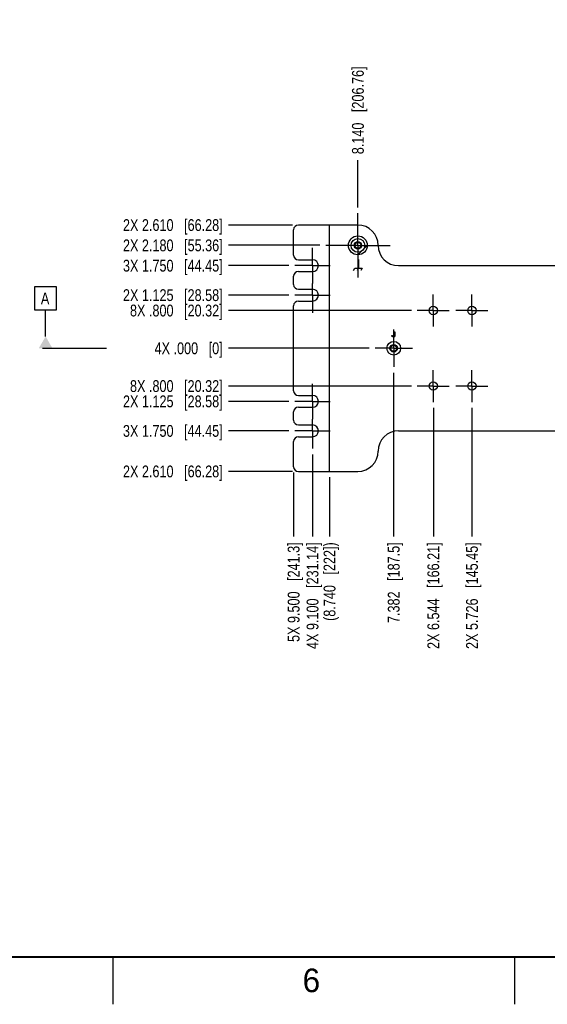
# Model space of a CAD drawing. Header units: inches. Extents: x 0 to 34, y 0 to 22.
# Tile 2 of 27: x 7.5 to 13.1, y 0 to 10.4. Entities that reach past the tile are written whole.
import ezdxf

# ---------------------------------------------------------------- set-up
doc = ezdxf.new("R2010")
doc.units = ezdxf.units.IN
doc.header["$LTSCALE"] = 1.87
doc.header["$MEASUREMENT"] = 0
doc.linetypes.add('CENTER', pattern=[0.6, 0.375, -0.075, 0.075, -0.075])
doc.layers.get('0').update_dxf_attribs({"linetype": 'CONTINUOUS'})
for name, color, linetype in [('01___PRT_ALL_DTM_PLN', 7, 'CONTINUOUS'), ('02___PRT_ALL_AXES', 7, 'CONTINUOUS'), ('03___PRT_ALL_CURVES', 7, 'CONTINUOUS'), ('DIMENSIONS', 7, 'CONTINUOUS')]:
    doc.layers.add(name, color=color, linetype=linetype)
doc.styles.get("Standard").update_dxf_attribs({"font": 'txt', "width": 0.8})
doc.styles.add('TEXTSTYLE_2', font='txt')
doc.dimstyles.new('DIMSTYLE_1', dxfattribs={"dimtxt": 0.125, "dimasz": 0.18, "dimexe": 0.125, "dimexo": 0.0625, "dimgap": 0.03125, "dimtad": 0, "dimtih": 1, "dimtoh": 1, "dimdec": 3, "dimlfac": 2, "dimzin": 4, "dimdsep": 46, "dimtxsty": 'STANDARD', "dimblk": '_FILLED', "dimblk1": '_FILLED', "dimblk2": '_FILLED', "dimcen": 0.09, "dimadec": 0, "dimazin": 0, "dimtp": 0.001, "dimtm": 0.001, "dimtfac": 1, "dimtdec": 3, "dimtofl": 0, "dimtmove": 0, "dimatfit": 3, "dimldrblk": '_FILLED', "dimfxl": 1, "dimtolj": 1, "dimtzin": 4, "dimarcsym": 0})

# ---------------------------------------------------------------- blocks, each defined once
blk = doc.blocks.new('*D0')
at = {"layer": 'DIMENSIONS', "color": 2, "linetype": 'CONTINUOUS'}
blk.add_line((10.408, 5.631), (10.408, 4.956), dxfattribs=at)
at = {"layer": 'DIMENSIONS', "color": 2, "linetype": 'CONTINUOUS', "insert": (10.346, 4.893), "char_height": 0.125, "width": 1.625, "attachment_point": 3, "rotation": 90, "line_spacing_factor": 0.9}
blk.add_mtext('5X 9.500{\\Ftxt.shx;\\W1.000000;\\H0.125000; }[241.3]', dxfattribs=at)
blk = doc.blocks.new('_FILLED')
at = {"color": 0, "linetype": 'BYBLOCK'}
blk.add_solid([(0, 0), (-1, 0.174), (-1, -0.174)], dxfattribs=at)
blk = doc.blocks.new('*D2')
at = {"layer": 'DIMENSIONS', "color": 2, "linetype": 'CONTINUOUS'}
blk.add_line((10.608, 5.823), (10.608, 4.956), dxfattribs=at)
at = {"layer": 'DIMENSIONS', "color": 2, "linetype": 'CONTINUOUS', "insert": (10.546, 4.893), "char_height": 0.125, "width": 1.725, "attachment_point": 3, "rotation": 90, "line_spacing_factor": 0.9}
blk.add_mtext('4X 9.100{\\Ftxt.shx;\\W1.000000;\\H0.125000; }[231.14]', dxfattribs=at)
blk = doc.blocks.new('*D3')
at = {"layer": 'DIMENSIONS', "color": 2, "linetype": 'CONTINUOUS'}
blk.add_line((10.788, 5.581), (10.788, 4.956), dxfattribs=at)
at = {"layer": 'DIMENSIONS', "color": 2, "linetype": 'CONTINUOUS', "insert": (10.726, 4.893), "char_height": 0.125, "width": 1.325, "attachment_point": 3, "rotation": 90, "line_spacing_factor": 0.9}
blk.add_mtext('(8.740{\\Ftxt.shx;\\W1.000000;\\H0.125000; }[222])', dxfattribs=at)
blk = doc.blocks.new('*D4')
at = {"layer": 'DIMENSIONS', "color": 2, "linetype": 'CONTINUOUS'}
blk.add_line((11.887, 6.316), (11.887, 4.956), dxfattribs=at)
at = {"layer": 'DIMENSIONS', "color": 2, "linetype": 'CONTINUOUS', "insert": (11.824, 4.893), "char_height": 0.125, "width": 1.725, "attachment_point": 3, "rotation": 90, "line_spacing_factor": 0.9}
blk.add_mtext('2X 6.544{\\Ftxt.shx;\\W1.000000;\\H0.125000; }[166.21]', dxfattribs=at)
blk = doc.blocks.new('*D5')
at = {"layer": 'DIMENSIONS', "color": 2, "linetype": 'CONTINUOUS'}
blk.add_line((12.295, 6.316), (12.295, 4.956), dxfattribs=at)
at = {"layer": 'DIMENSIONS', "color": 2, "linetype": 'CONTINUOUS', "insert": (12.233, 4.893), "char_height": 0.125, "width": 1.725, "attachment_point": 3, "rotation": 90, "line_spacing_factor": 0.9}
blk.add_mtext('2X 5.726{\\Ftxt.shx;\\W1.000000;\\H0.125000; }[145.45]', dxfattribs=at)
blk = doc.blocks.new('*D24')
at = {"layer": 'DIMENSIONS', "color": 2, "linetype": 'CONTINUOUS'}
blk.add_line((11.467, 6.688), (11.467, 4.956), dxfattribs=at)
at = {"layer": 'DIMENSIONS', "color": 2, "linetype": 'CONTINUOUS', "insert": (11.405, 4.893), "char_height": 0.125, "width": 1.325, "attachment_point": 3, "rotation": 90, "line_spacing_factor": 0.9}
blk.add_mtext('7.382{\\Ftxt.shx;\\W1.000000;\\H0.125000; }[187.5]', dxfattribs=at)
blk = doc.blocks.new('*D34')
at = {"layer": 'DIMENSIONS', "color": 2, "linetype": 'CONTINUOUS'}
blk.add_line((11.088, 8.44), (11.088, 8.94), dxfattribs=at)
at = {"layer": 'DIMENSIONS', "color": 2, "linetype": 'CONTINUOUS', "insert": (11.026, 9.003), "char_height": 0.125, "width": 1.425, "attachment_point": 1, "rotation": 90, "line_spacing_factor": 0.9}
blk.add_mtext('8.140{\\Ftxt.shx;\\W1.000000;\\H0.125000; }[206.76]', dxfattribs=at)
blk = doc.blocks.new('*D36')
at = {"layer": 'DIMENSIONS', "color": 2, "linetype": 'CONTINUOUS'}
blk.add_line((11.655, 7.348), (9.721, 7.348), dxfattribs=at)
at = {"layer": 'DIMENSIONS', "color": 2, "linetype": 'CONTINUOUS', "insert": (9.658, 7.41), "char_height": 0.125, "width": 1.525, "attachment_point": 3, "line_spacing_factor": 0.9}
blk.add_mtext('8X .800{\\Ftxt.shx;\\W1.000000;\\H0.125000; }[20.32]', dxfattribs=at)
blk = doc.blocks.new('*D37')
at = {"layer": 'DIMENSIONS', "color": 2, "linetype": 'CONTINUOUS'}
blk.add_line((11.207, 6.948), (9.721, 6.948), dxfattribs=at)
at = {"layer": 'DIMENSIONS', "color": 2, "linetype": 'CONTINUOUS', "insert": (9.658, 7.01), "char_height": 0.125, "width": 1.125, "attachment_point": 3, "line_spacing_factor": 0.9}
blk.add_mtext('4X .000{\\Ftxt.shx;\\W1.000000;\\H0.125000; }[0]', dxfattribs=at)
blk = doc.blocks.new('*D38')
at = {"layer": 'DIMENSIONS', "color": 2, "linetype": 'CONTINUOUS'}
blk.add_line((11.655, 6.548), (9.721, 6.548), dxfattribs=at)
at = {"layer": 'DIMENSIONS', "color": 2, "linetype": 'CONTINUOUS', "insert": (9.658, 6.61), "char_height": 0.125, "width": 1.525, "attachment_point": 3, "line_spacing_factor": 0.9}
blk.add_mtext('8X .800{\\Ftxt.shx;\\W1.000000;\\H0.125000; }[20.32]', dxfattribs=at)
blk = doc.blocks.new('*D39')
at = {"layer": 'DIMENSIONS', "color": 2, "linetype": 'CONTINUOUS'}
blk.add_line((10.358, 6.385), (9.721, 6.385), dxfattribs=at)
at = {"layer": 'DIMENSIONS', "color": 2, "linetype": 'CONTINUOUS', "insert": (9.658, 6.448), "char_height": 0.125, "width": 1.625, "attachment_point": 3, "line_spacing_factor": 0.9}
blk.add_mtext('2X 1.125{\\Ftxt.shx;\\W1.000000;\\H0.125000; }[28.58]', dxfattribs=at)
blk = doc.blocks.new('*D40')
at = {"layer": 'DIMENSIONS', "color": 2, "linetype": 'CONTINUOUS'}
blk.add_line((10.358, 6.073), (9.721, 6.073), dxfattribs=at)
at = {"layer": 'DIMENSIONS', "color": 2, "linetype": 'CONTINUOUS', "insert": (9.658, 6.135), "char_height": 0.125, "width": 1.625, "attachment_point": 3, "line_spacing_factor": 0.9}
blk.add_mtext('3X 1.750{\\Ftxt.shx;\\W1.000000;\\H0.125000; }[44.45]', dxfattribs=at)
blk = doc.blocks.new('*D41')
at = {"layer": 'DIMENSIONS', "color": 2, "linetype": 'CONTINUOUS'}
blk.add_line((10.396, 5.643), (9.721, 5.643), dxfattribs=at)
at = {"layer": 'DIMENSIONS', "color": 2, "linetype": 'CONTINUOUS', "insert": (9.658, 5.706), "char_height": 0.125, "width": 1.625, "attachment_point": 3, "line_spacing_factor": 0.9}
blk.add_mtext('2X 2.610{\\Ftxt.shx;\\W1.000000;\\H0.125000; }[66.28]', dxfattribs=at)
blk = doc.blocks.new('*D42')
at = {"layer": 'DIMENSIONS', "color": 2, "linetype": 'CONTINUOUS'}
blk.add_line((10.358, 7.51), (9.721, 7.51), dxfattribs=at)
at = {"layer": 'DIMENSIONS', "color": 2, "linetype": 'CONTINUOUS', "insert": (9.658, 7.573), "char_height": 0.125, "width": 1.625, "attachment_point": 3, "line_spacing_factor": 0.9}
blk.add_mtext('2X 1.125{\\Ftxt.shx;\\W1.000000;\\H0.125000; }[28.58]', dxfattribs=at)
blk = doc.blocks.new('*D43')
at = {"layer": 'DIMENSIONS', "color": 2, "linetype": 'CONTINUOUS'}
blk.add_line((10.358, 7.823), (9.721, 7.823), dxfattribs=at)
at = {"layer": 'DIMENSIONS', "color": 2, "linetype": 'CONTINUOUS', "insert": (9.658, 7.885), "char_height": 0.125, "width": 1.625, "attachment_point": 3, "line_spacing_factor": 0.9}
blk.add_mtext('3X 1.750{\\Ftxt.shx;\\W1.000000;\\H0.125000; }[44.45]', dxfattribs=at)
blk = doc.blocks.new('*D44')
at = {"layer": 'DIMENSIONS', "color": 2, "linetype": 'CONTINUOUS'}
blk.add_line((10.396, 8.253), (9.721, 8.253), dxfattribs=at)
at = {"layer": 'DIMENSIONS', "color": 2, "linetype": 'CONTINUOUS', "insert": (9.658, 8.315), "char_height": 0.125, "width": 1.625, "attachment_point": 3, "line_spacing_factor": 0.9}
blk.add_mtext('2X 2.610{\\Ftxt.shx;\\W1.000000;\\H0.125000; }[66.28]', dxfattribs=at)
blk = doc.blocks.new('*D45')
at = {"layer": 'DIMENSIONS', "color": 2, "linetype": 'CONTINUOUS'}
blk.add_line((10.686, 8.038), (9.721, 8.038), dxfattribs=at)
at = {"layer": 'DIMENSIONS', "color": 2, "linetype": 'CONTINUOUS', "insert": (9.658, 8.1), "char_height": 0.125, "width": 1.625, "attachment_point": 3, "line_spacing_factor": 0.9}
blk.add_mtext('2X 2.180{\\Ftxt.shx;\\W1.000000;\\H0.125000; }[55.36]', dxfattribs=at)

msp = doc.modelspace()

# ---------------------------------------------------------------- linework, layer by layer
at = {"color": 3, "linetype": 'CONTINUOUS'}
for p, q in [((10.83847, 8.25262), (10.45847, 8.25262)), ((10.78847, 5.64312), (10.78847, 8.25262)), ((10.40847, 7.93537), (10.40847, 8.20262)), ((10.45847, 7.88537), (10.60847, 7.88537)), ((10.45847, 7.76037), (10.60847, 7.76037)), ((10.40847, 7.62287), (10.40847, 7.71037)), ((10.45847, 7.57287), (10.60847, 7.57287)), ((10.45847, 7.44787), (10.60847, 7.44787)), ((10.40847, 6.49787), (10.40847, 7.39787)), ((10.45847, 6.44787), (10.60847, 6.44787)), ((10.40847, 6.18537), (10.40847, 6.27287)), ((10.45847, 6.32287), (10.60847, 6.32287)), ((10.45847, 6.13537), (10.60847, 6.13537)), ((10.40847, 5.69312), (10.40847, 5.96037)), ((10.45847, 6.01037), (10.60847, 6.01037)), ((10.45847, 5.64312), (10.83847, 5.64312))]:
    msp.add_line(p, q, dxfattribs=at)
at = {"color": 40, "linetype": 'CONTINUOUS'}
for p, q in [((11.09472, 7.88762), (11.09472, 7.79778)), ((11.04315, 7.77174), (11.05565, 7.79778)), ((11.05565, 7.79778), (11.13378, 7.79778)), ((11.09472, 7.79778), (11.08222, 7.77174)), ((11.13378, 7.79778), (11.12128, 7.77174)), ((11.4731, 7.08321), (11.4731, 7.12079)), ((11.4731, 7.12079), (11.4806, 7.12079)), ((11.4806, 7.12079), (11.4806, 7.08118)), ((11.44819, 7.08133), (11.45615, 7.08133))]:
    msp.add_line(p, q, dxfattribs=at)
at = {"color": 2, "linetype": 'CONTINUOUS'}
for p, q in [((8.50002, 0), (8.50002, 0.5)), ((12.75002, 0), (12.75002, 0.5))]:
    msp.add_line(p, q, dxfattribs=at)
at = {"color": 7, "linetype": 'CONTINUOUS', "const_width": 0.02}
msp.add_lwpolyline([(0.50002, 0.5), (33.50002, 0.5)], dxfattribs=at)
at = {"color": 3, "linetype": 'CONTINUOUS'}
msp.add_circle((11.08847, 8.03762), 0.0725, dxfattribs=at)
at = {"color": 7, "linetype": 'CONTINUOUS'}
for centre, radius in [((11.08847, 8.03762), 0.03937), ((11.08847, 8.03762), 0.03191), ((11.46747, 6.94787), 0.03937), ((11.46747, 6.94787), 0.03191)]:
    msp.add_circle(centre, radius, dxfattribs=at)
at = {"color": 3, "linetype": 'CONTINUOUS'}
for centre, start, end in [((10.45847, 8.20262), 90, 180), ((10.45847, 7.93537), 180, 270), ((10.45847, 7.71037), 90, 180), ((10.45847, 7.62287), 180, 270), ((10.45847, 7.39787), 90, 180), ((10.45847, 6.49787), 180, 270), ((10.45847, 6.27287), 90, 180), ((10.45847, 6.18537), 180, 270), ((10.45847, 5.96037), 90, 180), ((10.45847, 5.69312), 180, 270)]:
    msp.add_arc(centre, 0.05, start, end, dxfattribs=at)
at = {"color": 40, "linetype": 'CONTINUOUS'}
for points in [[(11.45089, 7.07143), (11.44886, 7.07418), (11.44819, 7.07791), (11.44819, 7.08133)], [(11.4638, 7.0658), (11.4591, 7.0658), (11.45373, 7.06769), (11.45089, 7.07143)], [(11.45615, 7.08133), (11.45623, 7.07931), (11.45624, 7.07709), (11.45735, 7.0754)], [(11.45735, 7.0754), (11.45872, 7.07322), (11.46175, 7.0721), (11.46432, 7.0721)], [(11.4806, 7.08118), (11.4806, 7.07358), (11.47139, 7.0658), (11.4638, 7.0658)], [(11.46432, 7.0721), (11.46713, 7.0721), (11.47035, 7.07354), (11.47183, 7.07592)], [(11.47183, 7.07592), (11.47307, 7.07805), (11.4731, 7.08074), (11.4731, 7.08321)]]:
    msp.add_open_spline(points, degree=3, dxfattribs=at)
at = {"layer": '01___PRT_ALL_DTM_PLN', "color": 2, "linetype": 'CONTINUOUS'}
for p, q in [((7.67122, 7.35071), (7.67122, 7.60071)), ((7.67122, 7.60071), (7.89622, 7.60071)), ((7.89622, 7.60071), (7.89622, 7.35071)), ((7.89622, 7.35071), (7.67122, 7.35071)), ((7.78372, 7.07287), (7.78372, 7.35071)), ((7.74946, 6.94787), (8.42787, 6.94787))]:
    msp.add_line(p, q, dxfattribs=at)
msp.add_solid([(7.85589, 6.94787), (7.71155, 6.94787), (7.78372, 7.07287)], dxfattribs=at)
at = {"layer": '02___PRT_ALL_AXES', "color": 7, "linetype": 'CENTER'}
for p, q in [((11.08847, 8.03762), (11.08847, 8.37762)), ((11.08847, 8.03762), (10.74847, 8.03762)), ((11.08847, 8.03762), (11.08847, 7.69762)), ((11.08847, 8.03762), (11.42847, 8.03762)), ((10.60847, 7.82287), (10.60847, 8.01037)), ((10.60847, 7.82287), (10.42097, 7.82287)), ((10.60847, 7.82287), (10.60847, 7.63537)), ((10.60847, 7.82287), (10.79597, 7.82287)), ((10.60847, 7.51037), (10.60847, 7.63537)), ((10.60847, 7.51037), (10.42097, 7.51037)), ((10.60847, 7.51037), (10.60847, 7.32287)), ((10.60847, 7.51037), (10.79597, 7.51037)), ((11.88657, 7.34787), (11.88657, 7.51716)), ((12.29537, 7.34787), (12.29537, 7.51716)), ((11.88657, 7.34787), (11.71728, 7.34787)), ((11.88657, 7.34787), (11.88657, 7.17858)), ((11.88657, 7.34787), (12.05586, 7.34787)), ((12.29537, 7.34787), (12.12608, 7.34787)), ((12.29537, 7.34787), (12.29537, 7.17858)), ((12.29537, 7.34787), (12.46466, 7.34787)), ((11.46747, 6.94787), (11.46747, 7.14537)), ((11.46747, 6.94787), (11.26997, 6.94787)), ((11.46747, 6.94787), (11.46747, 6.75037)), ((11.46747, 6.94787), (11.66497, 6.94787)), ((11.88657, 6.54787), (11.88657, 6.71716)), ((12.29537, 6.54787), (12.29537, 6.71716)), ((10.60847, 6.38537), (10.60847, 6.57287)), ((11.88657, 6.54787), (11.71728, 6.54787)), ((11.88657, 6.54787), (11.88657, 6.37858)), ((11.88657, 6.54787), (12.05586, 6.54787)), ((12.29537, 6.54787), (12.12608, 6.54787)), ((12.29537, 6.54787), (12.29537, 6.37858)), ((12.29537, 6.54787), (12.46466, 6.54787)), ((10.60847, 6.38537), (10.42097, 6.38537)), ((10.60847, 6.38537), (10.60847, 6.19787)), ((10.60847, 6.38537), (10.79597, 6.38537)), ((10.60847, 6.07287), (10.60847, 6.19787)), ((10.60847, 6.07287), (10.42097, 6.07287)), ((10.60847, 6.07287), (10.60847, 5.88537)), ((10.60847, 6.07287), (10.79597, 6.07287))]:
    msp.add_line(p, q, dxfattribs=at)
at = {"layer": '02___PRT_ALL_AXES', "color": 3, "linetype": 'CONTINUOUS'}
for p, q in [((11.08847, 8.25262), (10.83847, 8.25262)), ((11.51847, 7.82262), (18.79847, 7.82262)), ((11.51847, 6.07312), (18.79847, 6.07312)), ((10.83847, 5.64312), (11.08847, 5.64312))]:
    msp.add_line(p, q, dxfattribs=at)
for centre, radius in [((11.88657, 7.34787), 0.04429), ((12.29537, 7.34787), 0.04429), ((11.46747, 6.94787), 0.0725), ((11.88657, 6.54787), 0.04429), ((12.29537, 6.54787), 0.04429)]:
    msp.add_circle(centre, radius, dxfattribs=at)
for centre, radius, start, end in [((11.08847, 8.03762), 0.215, 0, 90), ((11.51847, 8.03762), 0.215, 180, 270), ((10.60847, 7.82287), 0.0625, 270, 90), ((10.60847, 7.51037), 0.0625, 270, 90), ((10.60847, 6.38537), 0.0625, 270, 90), ((10.60847, 6.07287), 0.0625, 270, 90), ((11.51847, 5.85812), 0.215, 90, 180), ((11.08847, 5.85812), 0.215, 270, 360)]:
    msp.add_arc(centre, radius, start, end, dxfattribs=at)
at = {"layer": '03___PRT_ALL_CURVES', "color": 2, "linetype": 'CONTINUOUS'}
msp.add_line((11.08847, 7.93762), (11.18847, 8.03762), dxfattribs=at)
at = {"layer": '03___PRT_ALL_CURVES', "color": 4, "linetype": 'CONTINUOUS'}
msp.add_circle((11.08847, 8.03762), 0.1, dxfattribs=at)

# ---------------------------------------------------------------- texts
at = {"color": 2, "linetype": 'CONTINUOUS', "insert": (10.50327, 0.37843), "char_height": 0.25, "width": 0.25, "attachment_point": 1, "line_spacing_factor": 0.9, "style": 'TEXTSTYLE_2'}
msp.add_mtext('6', dxfattribs=at)
at = {"layer": '01___PRT_ALL_DTM_PLN', "color": 2, "linetype": 'CONTINUOUS', "insert": (7.73372, 7.53821), "char_height": 0.125, "width": 0.1, "attachment_point": 1, "line_spacing_factor": 0.9}
msp.add_mtext('A', dxfattribs=at)

# ---------------------------------------------------------------- dimensions: what is measured, and where the dimension line sits
at = {"layer": 'DIMENSIONS', "color": 2, "linetype": 'CONTINUOUS'}
for feature_location, offset, origin, picture, middle in [((11.08847, 8.44012), (0, 0.5), (15.15847, 8.37762), '*D34', (11.08847, 9.71512)), ((11.46747, 6.68787), (0, -1.73225), (15.15847, 6.75037), '*D24', (11.46747, 4.23062))]:
    dim = msp.add_ordinate_dim(feature_location=feature_location, offset=offset, dtype=1, origin=origin, dimstyle='DIMSTYLE_1', dxfattribs=at)
    dim.commit()
    dim.dimension.update_dxf_attribs({"geometry": picture, "text_midpoint": middle})
for feature_location, offset, dtype, origin, text, picture, middle in [((10.3959661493, 8.2526222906), (-0.675, 0), 0, (10.4584661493, 6.9478722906), '2X <>', '*D44', (8.8459661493, 8.2526222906)), ((10.6859661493, 8.0376222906), (-0.965, 0), 0, (10.7484661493, 6.9478722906), '2X <>', '*D45', (8.8459661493, 8.0376222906)), ((10.35847, 7.82287), (-0.6375, 0), 0, (10.42097, 6.94787), '3X <>', '*D43', (8.84597, 7.82287)), ((10.35847, 7.51037), (-0.6375, 0), 0, (10.42097, 6.94787), '2X <>', '*D42', (8.84597, 7.51037)), ((11.65478, 7.34787), (-1.93381, 0), 0, (11.26997, 6.94787), '8X <>', '*D36', (8.89597, 7.34787)), ((11.2074661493, 6.9478722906), (-1.4865, 0), 0, (11.4674661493, 6.9478722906), '4X <>', '*D37', (9.0959661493, 6.9478722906)), ((10.35847, 6.38537), (-0.6375, 0), 0, (10.42097, 6.94787), '2X <>', '*D39', (8.84597, 6.38537)), ((10.35847, 6.07287), (-0.6375, 0), 0, (10.42097, 6.94787), '3X <>', '*D40', (8.84597, 6.07287)), ((10.3959661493, 5.6431222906), (-0.675, 0), 0, (10.4584661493, 6.9478722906), '2X <>', '*D41', (8.8459661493, 5.6431222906)), ((11.65478, 6.54787), (-1.93381, 0), 0, (11.71728, 6.94787), '8X <>', '*D38', (8.89597, 6.54787)), ((11.88657, 6.31608), (0, -1.36046), 1, (15.15847, 6.37858), '2X <>', '*D4', (11.88657, 4.03062)), ((12.29537, 6.31608), (0, -1.36046), 1, (15.15847, 6.37858), '2X <>', '*D5', (12.29537, 4.03062)), ((10.60847, 5.82287), (0, -0.86725), 1, (15.15847, 5.88537), '4X <>', '*D2', (10.60847, 4.03062)), ((10.40847, 5.63062), (0, -0.675), 1, (15.15847, 5.69312), '5X <>', '*D0', (10.40847, 4.08062)), ((10.78847, 5.58062), (0, -0.625), 1, (15.15847, 5.64312), '(<>)', '*D3', (10.78847, 4.23062))]:
    dim = msp.add_ordinate_dim(feature_location=feature_location, offset=offset, dtype=dtype, origin=origin, text=text, dimstyle='DIMSTYLE_1', dxfattribs=at)
    dim.commit()
    dim.dimension.update_dxf_attribs({"geometry": picture, "text_midpoint": middle})

doc.saveas('drawing.dxf')
